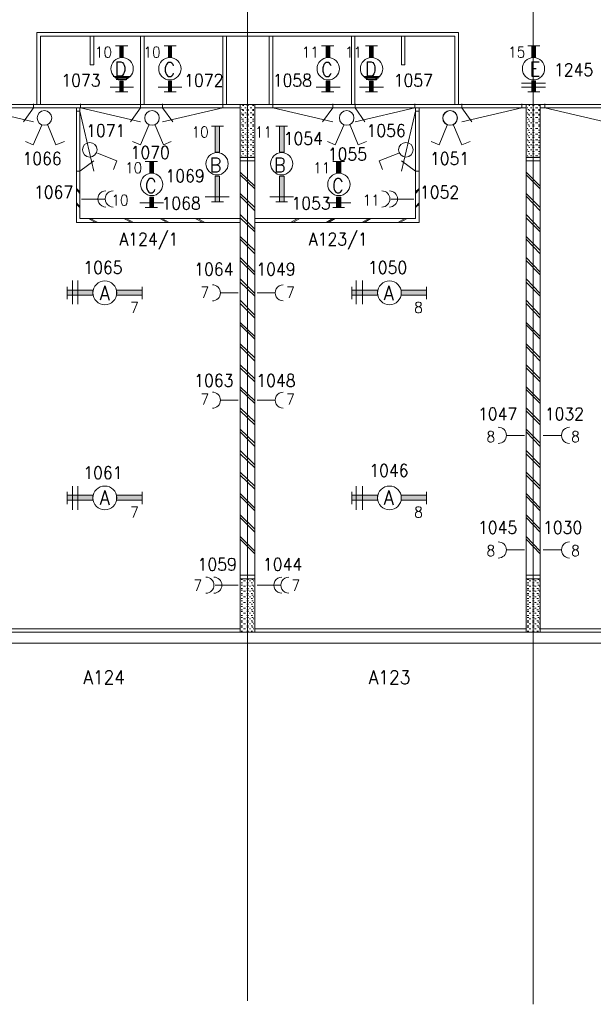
# Model space of a CAD drawing. Header units: metres. Extents: x -120 to -9, y 63 to 139.
# Tile 21 of 44: x -67 to -59, y 94 to 107. Entities that reach past the tile are written whole.
import ezdxf
from ezdxf.enums import TextEntityAlignment as Align

# ---------------------------------------------------------------- set-up
doc = ezdxf.new("R2010")
doc.units = ezdxf.units.M
doc.header["$MEASUREMENT"] = 0
doc.layers.add('Level 1', color=1, linetype='Continuous', lineweight=0)
doc.styles.add('Style-STANDARD', font='STANDARD.shx')

# ---------------------------------------------------------------- blocks, each defined once
blk = doc.blocks.new('FCAD15')
at = {"layer": 'Level 1', "color": 1, "linetype": 'Continuous', "lineweight": 0}
blk.add_circle((0, 0), 1, dxfattribs=at)
blk = doc.blocks.new('FCAD16')
at = {"layer": 'Level 1', "color": 1, "linetype": 'Continuous', "lineweight": 0}
blk.add_circle((0, 0), 1, dxfattribs=at)
blk = doc.blocks.new('FCAD17')
at = {"layer": 'Level 1', "color": 1, "linetype": 'Continuous', "lineweight": 0}
blk.add_circle((0, 0), 1, dxfattribs=at)
blk = doc.blocks.new('FCAD18')
at = {"layer": 'Level 1', "color": 1, "linetype": 'Continuous', "lineweight": 0}
blk.add_circle((0, 0), 1, dxfattribs=at)

msp = doc.modelspace()

# ---------------------------------------------------------------- linework, layer by layer
at = {"layer": 'Level 1', "color": 11, "linetype": 'Continuous', "lineweight": 0}
for p, q in [((-63.792, 120.383), (-63.792, 93.672)), ((-59.796, 120.383), (-59.796, 93.626)), ((-113.636, 106.204), (-14.097, 106.204)), ((-113.636, 98.672), (-14.097, 98.672))]:
    msp.add_line(p, q, dxfattribs=at)
at = {"layer": 'Level 1', "color": 1, "linetype": 'Continuous', "lineweight": 0}
for p, q in [((-66.737, 106.204), (-66.737, 107.212)), ((-66.737, 107.212), (-60.839, 107.212)), ((-66.686, 106.204), (-66.686, 107.157)), ((-66.686, 107.157), (-60.893, 107.157)), ((-65.991, 107.157), (-65.991, 106.758)), ((-65.94, 106.758), (-65.94, 107.157)), ((-65.288, 106.204), (-65.288, 107.157)), ((-65.237, 106.204), (-65.237, 107.157)), ((-64.139, 106.204), (-64.139, 107.157)), ((-64.085, 106.204), (-64.085, 107.157)), ((-63.491, 106.204), (-63.491, 107.157)), ((-63.44, 106.204), (-63.44, 107.157)), ((-62.339, 106.204), (-62.339, 107.157)), ((-62.292, 106.204), (-62.292, 107.157)), ((-61.64, 106.758), (-61.64, 107.157)), ((-61.593, 107.157), (-61.593, 106.758)), ((-60.893, 106.204), (-60.893, 107.157)), ((-60.839, 106.204), (-60.839, 107.212)), ((-65.468, 107.024), (-65.639, 107.024)), ((-64.788, 107.024), (-64.96, 107.024)), ((-62.585, 107.024), (-62.757, 107.024)), ((-61.972, 107.024), (-62.14, 107.024)), ((-59.87, 107.024), (-59.702, 107.024)), ((-65.991, 106.758), (-65.94, 106.758)), ((-61.593, 106.758), (-61.64, 106.758)), ((-65.44, 106.594), (-65.671, 106.594)), ((-65.448, 106.587), (-65.651, 106.587)), ((-65.46, 106.571), (-65.639, 106.571)), ((-65.479, 106.555), (-65.628, 106.555)), ((-65.491, 106.547), (-65.6, 106.547)), ((-61.944, 106.594), (-62.171, 106.594)), ((-61.952, 106.587), (-62.147, 106.587)), ((-61.96, 106.571), (-62.14, 106.571)), ((-61.979, 106.555), (-62.132, 106.555)), ((-61.987, 106.547), (-62.104, 106.547)), ((-65.386, 106.446), (-65.714, 106.446)), ((-64.71, 106.446), (-65.042, 106.446)), ((-62.495, 106.446), (-62.831, 106.446)), ((-61.89, 106.446), (-62.225, 106.446)), ((-59.96, 106.501), (-59.624, 106.501)), ((-59.96, 106.446), (-59.624, 106.446)), ((-65.468, 106.383), (-65.639, 106.383)), ((-64.788, 106.383), (-64.96, 106.383)), ((-62.585, 106.383), (-62.757, 106.383)), ((-61.972, 106.383), (-62.14, 106.383)), ((-59.87, 106.383), (-59.702, 106.383)), ((-111.839, 106.204), (-23.928, 106.204)), ((-67.683, 106.157), (-63.893, 106.157)), ((-67.628, 106.157), (-66.784, 105.962)), ((-66.784, 106.157), (-66.925, 105.962)), ((-66.784, 106.212), (-66.784, 106.157)), ((-66.186, 104.555), (-66.186, 106.157)), ((-66.139, 104.61), (-66.139, 106.157)), ((-66.128, 106.212), (-66.128, 106.157)), ((-66.128, 106.157), (-65.288, 105.962)), ((-65.288, 106.157), (-65.429, 105.962)), ((-65.288, 106.212), (-65.288, 106.157)), ((-64.979, 106.212), (-64.979, 106.157)), ((-64.139, 106.157), (-64.979, 105.962)), ((-64.979, 106.157), (-64.839, 105.962)), ((-64.139, 106.212), (-64.139, 106.157)), ((-63.893, 98.829), (-63.893, 106.204)), ((-63.874, 106.157), (-63.882, 106.157)), ((-63.85, 106.133), (-63.874, 106.133)), ((-63.843, 106.188), (-63.862, 106.188)), ((-63.811, 106.157), (-63.831, 106.157)), ((-63.776, 106.188), (-63.8, 106.188)), ((-63.776, 106.133), (-63.8, 106.133)), ((-63.733, 106.157), (-63.757, 106.157)), ((-63.702, 106.188), (-63.722, 106.188)), ((-63.702, 106.133), (-63.722, 106.133)), ((-63.69, 98.829), (-63.69, 106.204)), ((-63.69, 106.157), (-59.893, 106.157)), ((-63.44, 106.212), (-63.44, 106.157)), ((-63.44, 106.157), (-62.6, 105.962)), ((-62.6, 106.157), (-62.741, 105.962)), ((-62.6, 106.212), (-62.6, 106.157)), ((-62.288, 106.212), (-62.288, 106.157)), ((-61.452, 106.157), (-62.288, 105.962)), ((-62.288, 106.157), (-62.151, 105.962)), ((-61.452, 106.212), (-61.452, 106.157)), ((-61.444, 104.61), (-61.444, 106.157)), ((-61.393, 104.555), (-61.393, 106.157)), ((-60.796, 106.212), (-60.796, 106.157)), ((-59.956, 106.157), (-60.796, 105.962)), ((-60.796, 106.157), (-60.655, 105.962)), ((-59.956, 106.212), (-59.956, 106.157)), ((-59.893, 98.829), (-59.893, 106.204)), ((-59.87, 106.157), (-59.882, 106.157)), ((-59.854, 106.133), (-59.87, 106.133)), ((-59.843, 106.188), (-59.858, 106.188)), ((-59.815, 106.157), (-59.835, 106.157)), ((-59.784, 106.188), (-59.807, 106.188)), ((-59.784, 106.133), (-59.807, 106.133)), ((-59.733, 106.157), (-59.765, 106.157)), ((-59.702, 106.188), (-59.722, 106.188)), ((-59.702, 106.133), (-59.722, 106.133)), ((-59.698, 98.829), (-59.698, 106.204)), ((-59.698, 106.157), (-55.901, 106.157)), ((-59.632, 106.212), (-59.632, 106.157)), ((-59.632, 106.157), (-58.792, 105.962)), ((-66.186, 106.11), (-66.139, 106.11)), ((-66.139, 106.11), (-65.94, 105.274)), ((-63.874, 106.087), (-63.882, 106.087)), ((-63.874, 106.024), (-63.882, 106.024)), ((-63.85, 106.071), (-63.874, 106.071)), ((-63.85, 106.001), (-63.874, 106.001)), ((-63.843, 106.118), (-63.862, 106.118)), ((-63.843, 106.055), (-63.862, 106.055)), ((-63.811, 106.087), (-63.831, 106.087)), ((-63.811, 106.024), (-63.831, 106.024)), ((-63.776, 106.118), (-63.8, 106.118)), ((-63.776, 106.071), (-63.8, 106.071)), ((-63.776, 106.055), (-63.8, 106.055)), ((-63.776, 106.001), (-63.8, 106.001)), ((-63.733, 106.087), (-63.757, 106.087)), ((-63.733, 106.024), (-63.757, 106.024)), ((-63.702, 106.118), (-63.722, 106.118)), ((-63.702, 106.071), (-63.722, 106.071)), ((-63.702, 106.055), (-63.722, 106.055)), ((-63.702, 106.001), (-63.722, 106.001)), ((-61.444, 106.11), (-61.64, 105.274)), ((-61.393, 106.11), (-61.444, 106.11)), ((-59.87, 106.087), (-59.882, 106.087)), ((-59.87, 106.024), (-59.882, 106.024)), ((-59.854, 106.071), (-59.87, 106.071)), ((-59.854, 106.001), (-59.87, 106.001)), ((-59.843, 106.118), (-59.858, 106.118)), ((-59.843, 106.055), (-59.858, 106.055)), ((-59.815, 106.087), (-59.835, 106.087)), ((-59.815, 106.024), (-59.835, 106.024)), ((-59.784, 106.118), (-59.807, 106.118)), ((-59.784, 106.071), (-59.807, 106.071)), ((-59.784, 106.055), (-59.807, 106.055)), ((-59.784, 106.001), (-59.807, 106.001)), ((-59.733, 106.087), (-59.765, 106.087)), ((-59.733, 106.024), (-59.765, 106.024)), ((-59.702, 106.118), (-59.722, 106.118)), ((-59.702, 106.071), (-59.722, 106.071)), ((-59.702, 106.055), (-59.722, 106.055)), ((-59.702, 106.001), (-59.722, 106.001)), ((-66.671, 105.915), (-66.788, 105.641)), ((-66.585, 105.915), (-66.472, 105.641)), ((-65.171, 105.915), (-65.288, 105.641)), ((-65.085, 105.915), (-64.968, 105.641)), ((-64.296, 105.899), (-64.128, 105.899)), ((-63.874, 105.946), (-63.882, 105.946)), ((-63.874, 105.868), (-63.882, 105.868)), ((-63.85, 105.922), (-63.874, 105.922)), ((-63.843, 105.969), (-63.862, 105.969)), ((-63.843, 105.899), (-63.862, 105.899)), ((-63.811, 105.946), (-63.831, 105.946)), ((-63.811, 105.868), (-63.831, 105.868)), ((-63.776, 105.969), (-63.8, 105.969)), ((-63.776, 105.922), (-63.8, 105.922)), ((-63.776, 105.899), (-63.8, 105.899)), ((-63.733, 105.946), (-63.757, 105.946)), ((-63.733, 105.868), (-63.757, 105.868)), ((-63.702, 105.969), (-63.722, 105.969)), ((-63.702, 105.922), (-63.722, 105.922)), ((-63.702, 105.899), (-63.722, 105.899)), ((-63.397, 105.899), (-63.233, 105.899)), ((-62.444, 105.915), (-62.565, 105.641)), ((-62.358, 105.915), (-62.245, 105.641)), ((-60.999, 105.915), (-61.112, 105.641)), ((-60.909, 105.915), (-60.796, 105.641)), ((-59.87, 105.946), (-59.882, 105.946)), ((-59.87, 105.868), (-59.882, 105.868)), ((-59.854, 105.922), (-59.87, 105.922)), ((-59.843, 105.969), (-59.858, 105.969)), ((-59.843, 105.899), (-59.858, 105.899)), ((-59.815, 105.946), (-59.835, 105.946)), ((-59.815, 105.868), (-59.835, 105.868)), ((-59.784, 105.969), (-59.807, 105.969)), ((-59.784, 105.922), (-59.807, 105.922)), ((-59.784, 105.899), (-59.807, 105.899)), ((-59.733, 105.946), (-59.765, 105.946)), ((-59.733, 105.868), (-59.765, 105.868)), ((-59.702, 105.969), (-59.722, 105.969)), ((-59.702, 105.922), (-59.722, 105.922)), ((-59.702, 105.899), (-59.722, 105.899)), ((-63.874, 105.79), (-63.882, 105.79)), ((-63.874, 105.712), (-63.882, 105.712)), ((-63.85, 105.844), (-63.874, 105.844)), ((-63.85, 105.766), (-63.874, 105.766)), ((-63.843, 105.813), (-63.862, 105.813)), ((-63.843, 105.743), (-63.862, 105.743)), ((-63.811, 105.79), (-63.831, 105.79)), ((-63.811, 105.712), (-63.831, 105.712)), ((-63.776, 105.844), (-63.8, 105.844)), ((-63.776, 105.813), (-63.8, 105.813)), ((-63.776, 105.766), (-63.8, 105.766)), ((-63.776, 105.743), (-63.8, 105.743)), ((-63.733, 105.79), (-63.757, 105.79)), ((-63.733, 105.712), (-63.757, 105.712)), ((-63.702, 105.844), (-63.722, 105.844)), ((-63.702, 105.813), (-63.722, 105.813)), ((-63.702, 105.766), (-63.722, 105.766)), ((-63.702, 105.743), (-63.722, 105.743)), ((-59.87, 105.79), (-59.882, 105.79)), ((-59.87, 105.712), (-59.882, 105.712)), ((-59.854, 105.844), (-59.87, 105.844)), ((-59.854, 105.766), (-59.87, 105.766)), ((-59.843, 105.813), (-59.858, 105.813)), ((-59.843, 105.743), (-59.858, 105.743)), ((-59.815, 105.79), (-59.835, 105.79)), ((-59.815, 105.712), (-59.835, 105.712)), ((-59.784, 105.844), (-59.807, 105.844)), ((-59.784, 105.813), (-59.807, 105.813)), ((-59.784, 105.766), (-59.807, 105.766)), ((-59.784, 105.743), (-59.807, 105.743)), ((-59.733, 105.79), (-59.765, 105.79)), ((-59.733, 105.712), (-59.765, 105.712)), ((-59.702, 105.844), (-59.722, 105.844)), ((-59.702, 105.813), (-59.722, 105.813)), ((-59.702, 105.766), (-59.722, 105.766)), ((-59.702, 105.743), (-59.722, 105.743)), ((-66.788, 105.641), (-66.897, 105.688)), ((-66.472, 105.641), (-66.354, 105.688)), ((-65.288, 105.641), (-65.401, 105.688)), ((-64.968, 105.641), (-64.862, 105.688)), ((-63.874, 105.641), (-63.882, 105.641)), ((-63.874, 105.571), (-63.882, 105.571)), ((-63.85, 105.696), (-63.874, 105.696)), ((-63.85, 105.626), (-63.874, 105.626)), ((-63.843, 105.672), (-63.862, 105.672)), ((-63.843, 105.602), (-63.862, 105.602)), ((-63.811, 105.641), (-63.831, 105.641)), ((-63.811, 105.571), (-63.831, 105.571)), ((-63.776, 105.696), (-63.8, 105.696)), ((-63.776, 105.672), (-63.8, 105.672)), ((-63.776, 105.626), (-63.8, 105.626)), ((-63.776, 105.602), (-63.8, 105.602)), ((-63.733, 105.641), (-63.757, 105.641)), ((-63.733, 105.571), (-63.757, 105.571)), ((-63.702, 105.696), (-63.722, 105.696)), ((-63.702, 105.672), (-63.722, 105.672)), ((-63.702, 105.626), (-63.722, 105.626)), ((-63.702, 105.602), (-63.722, 105.602)), ((-62.565, 105.641), (-62.671, 105.688)), ((-62.245, 105.641), (-62.128, 105.688)), ((-61.112, 105.641), (-61.225, 105.688)), ((-60.796, 105.641), (-60.679, 105.688)), ((-59.87, 105.641), (-59.882, 105.641)), ((-59.87, 105.571), (-59.882, 105.571)), ((-59.854, 105.696), (-59.87, 105.696)), ((-59.854, 105.626), (-59.87, 105.626)), ((-59.843, 105.672), (-59.858, 105.672)), ((-59.843, 105.602), (-59.858, 105.602)), ((-59.815, 105.641), (-59.835, 105.641)), ((-59.815, 105.571), (-59.835, 105.571)), ((-59.784, 105.696), (-59.807, 105.696)), ((-59.784, 105.672), (-59.807, 105.672)), ((-59.784, 105.626), (-59.807, 105.626)), ((-59.784, 105.602), (-59.807, 105.602)), ((-59.733, 105.641), (-59.765, 105.641)), ((-59.733, 105.571), (-59.765, 105.571)), ((-59.702, 105.696), (-59.722, 105.696)), ((-59.702, 105.672), (-59.722, 105.672)), ((-59.702, 105.626), (-59.722, 105.626)), ((-59.702, 105.602), (-59.722, 105.602)), ((-65.889, 105.524), (-65.62, 105.415)), ((-63.69, 105.462), (-63.893, 105.462)), ((-63.874, 105.485), (-63.882, 105.485)), ((-63.85, 105.547), (-63.874, 105.547)), ((-63.85, 105.469), (-63.874, 105.469)), ((-63.843, 105.516), (-63.862, 105.516)), ((-63.811, 105.485), (-63.831, 105.485)), ((-63.776, 105.547), (-63.8, 105.547)), ((-63.776, 105.516), (-63.8, 105.516)), ((-63.776, 105.469), (-63.8, 105.469)), ((-63.733, 105.485), (-63.757, 105.485)), ((-63.702, 105.547), (-63.722, 105.547)), ((-63.702, 105.516), (-63.722, 105.516)), ((-63.702, 105.469), (-63.722, 105.469)), ((-61.675, 105.524), (-61.952, 105.415)), ((-59.698, 105.462), (-59.893, 105.462)), ((-59.87, 105.485), (-59.882, 105.485)), ((-59.854, 105.547), (-59.87, 105.547)), ((-59.854, 105.469), (-59.87, 105.469)), ((-59.843, 105.516), (-59.858, 105.516)), ((-59.815, 105.485), (-59.835, 105.485)), ((-59.784, 105.547), (-59.807, 105.547)), ((-59.784, 105.516), (-59.807, 105.516)), ((-59.784, 105.469), (-59.807, 105.469)), ((-59.733, 105.485), (-59.765, 105.485)), ((-59.702, 105.547), (-59.722, 105.547)), ((-59.702, 105.516), (-59.722, 105.516)), ((-59.702, 105.469), (-59.722, 105.469)), ((-66.139, 105.274), (-65.94, 105.415)), ((-65.62, 105.415), (-65.667, 105.297)), ((-65.05, 105.407), (-65.222, 105.407)), ((-63.69, 105.415), (-63.893, 105.415)), ((-62.436, 105.407), (-62.6, 105.407)), ((-61.952, 105.415), (-61.905, 105.297)), ((-61.444, 105.274), (-61.64, 105.415)), ((-59.698, 105.415), (-59.893, 105.415)), ((-66.186, 105.274), (-66.139, 105.274)), ((-63.69, 105.063), (-63.893, 105.258)), ((-63.69, 105.024), (-63.893, 105.219)), ((-61.393, 105.274), (-61.444, 105.274)), ((-59.698, 105.063), (-59.893, 105.258)), ((-59.698, 105.024), (-59.893, 105.219)), ((-66.139, 104.985), (-66.186, 105.032)), ((-61.444, 104.985), (-61.393, 105.032)), ((-66.139, 104.962), (-66.186, 105.016)), ((-65.792, 104.883), (-66.116, 104.883)), ((-64.05, 104.915), (-64.386, 104.915)), ((-63.69, 104.766), (-63.893, 104.962)), ((-63.69, 104.719), (-63.893, 104.922)), ((-63.147, 104.915), (-63.479, 104.915)), ((-61.788, 104.883), (-61.464, 104.883)), ((-61.444, 104.962), (-61.393, 105.016)), ((-59.698, 104.766), (-59.893, 104.962)), ((-59.698, 104.719), (-59.893, 104.922)), ((-66.139, 104.774), (-66.186, 104.829)), ((-66.139, 104.766), (-66.186, 104.813)), ((-64.968, 104.829), (-65.3, 104.829)), ((-65.05, 104.766), (-65.222, 104.766)), ((-64.296, 104.844), (-64.128, 104.844)), ((-63.397, 104.844), (-63.233, 104.844)), ((-62.347, 104.829), (-62.679, 104.829)), ((-62.436, 104.766), (-62.6, 104.766)), ((-61.444, 104.774), (-61.393, 104.829)), ((-61.444, 104.766), (-61.393, 104.813)), ((-63.893, 104.61), (-66.139, 104.61)), ((-65.917, 104.555), (-66.018, 104.61)), ((-65.886, 104.555), (-65.991, 104.61)), ((-65.417, 104.555), (-65.522, 104.61)), ((-65.386, 104.555), (-65.491, 104.61)), ((-64.917, 104.555), (-65.018, 104.61)), ((-64.889, 104.555), (-64.991, 104.61)), ((-64.417, 104.555), (-64.522, 104.61)), ((-64.389, 104.555), (-64.487, 104.61)), ((-63.69, 104.462), (-63.893, 104.665)), ((-63.69, 104.422), (-63.893, 104.618)), ((-63.69, 104.61), (-61.444, 104.61)), ((-63.19, 104.555), (-63.093, 104.61)), ((-63.159, 104.555), (-63.061, 104.61)), ((-62.69, 104.555), (-62.597, 104.61)), ((-62.659, 104.555), (-62.565, 104.61)), ((-62.194, 104.555), (-62.097, 104.61)), ((-62.159, 104.555), (-62.065, 104.61)), ((-61.69, 104.555), (-61.593, 104.61)), ((-61.663, 104.555), (-61.561, 104.61)), ((-59.698, 104.462), (-59.893, 104.665)), ((-59.698, 104.422), (-59.893, 104.618)), ((-63.893, 104.555), (-66.186, 104.555)), ((-63.69, 104.555), (-61.393, 104.555)), ((-63.69, 104.165), (-63.893, 104.36)), ((-59.698, 104.165), (-59.893, 104.36)), ((-63.69, 104.118), (-63.893, 104.321)), ((-59.698, 104.118), (-59.893, 104.321)), ((-63.69, 103.86), (-63.893, 104.063)), ((-59.698, 103.86), (-59.893, 104.063)), ((-63.69, 103.821), (-63.893, 104.024)), ((-59.698, 103.821), (-59.893, 104.024)), ((-66.315, 103.657), (-66.315, 103.485)), ((-66.241, 103.415), (-66.241, 103.743)), ((-66.167, 103.415), (-66.167, 103.743)), ((-65.264, 103.657), (-65.264, 103.485)), ((-63.69, 103.563), (-63.893, 103.766)), ((-63.69, 103.524), (-63.893, 103.719)), ((-62.335, 103.657), (-62.335, 103.485)), ((-62.272, 103.415), (-62.272, 103.743)), ((-62.186, 103.415), (-62.186, 103.743)), ((-61.288, 103.657), (-61.288, 103.485)), ((-59.698, 103.563), (-59.893, 103.766)), ((-59.698, 103.524), (-59.893, 103.719)), ((-63.921, 103.571), (-64.167, 103.571)), ((-63.659, 103.571), (-63.413, 103.571)), ((-63.69, 103.258), (-63.893, 103.469)), ((-63.69, 103.219), (-63.893, 103.422)), ((-59.698, 103.258), (-59.893, 103.469)), ((-59.698, 103.219), (-59.893, 103.422)), ((-63.69, 102.962), (-63.893, 103.157)), ((-63.69, 102.922), (-63.893, 103.126)), ((-59.698, 102.962), (-59.893, 103.157)), ((-59.698, 102.922), (-59.893, 103.126)), ((-63.69, 102.665), (-63.893, 102.86)), ((-63.69, 102.618), (-63.893, 102.821)), ((-59.698, 102.665), (-59.893, 102.86)), ((-59.698, 102.618), (-59.893, 102.821)), ((-63.69, 102.368), (-63.893, 102.563)), ((-59.698, 102.368), (-59.893, 102.563)), ((-63.69, 102.329), (-63.893, 102.524)), ((-59.698, 102.329), (-59.893, 102.524)), ((-63.69, 102.063), (-63.893, 102.258)), ((-63.69, 102.024), (-63.893, 102.219)), ((-59.698, 102.063), (-59.893, 102.258)), ((-59.698, 102.024), (-59.893, 102.219)), ((-63.921, 102.071), (-64.167, 102.071)), ((-63.659, 102.071), (-63.413, 102.071)), ((-63.69, 101.766), (-63.893, 101.962)), ((-63.69, 101.727), (-63.893, 101.922)), ((-59.698, 101.766), (-59.893, 101.962)), ((-59.698, 101.727), (-59.893, 101.922)), ((-63.69, 101.469), (-63.893, 101.665)), ((-63.69, 101.422), (-63.893, 101.626)), ((-59.917, 101.579), (-60.159, 101.579)), ((-59.698, 101.469), (-59.893, 101.665)), ((-59.698, 101.422), (-59.893, 101.626)), ((-59.655, 101.579), (-59.409, 101.579)), ((-63.69, 101.165), (-63.893, 101.368)), ((-63.69, 101.126), (-63.893, 101.321)), ((-59.698, 101.165), (-59.893, 101.368)), ((-59.698, 101.126), (-59.893, 101.321)), ((-63.69, 100.868), (-63.893, 101.063)), ((-59.698, 100.868), (-59.893, 101.063)), ((-63.69, 100.829), (-63.893, 101.024)), ((-59.698, 100.829), (-59.893, 101.024)), ((-66.315, 100.79), (-66.315, 100.618)), ((-66.241, 100.54), (-66.241, 100.868)), ((-66.167, 100.54), (-66.167, 100.868)), ((-65.264, 100.79), (-65.264, 100.618)), ((-63.69, 100.563), (-63.893, 100.766)), ((-62.335, 100.79), (-62.335, 100.618)), ((-62.272, 100.54), (-62.272, 100.868)), ((-62.186, 100.54), (-62.186, 100.868)), ((-61.288, 100.79), (-61.288, 100.618)), ((-59.698, 100.563), (-59.893, 100.766)), ((-63.69, 100.524), (-63.893, 100.727)), ((-59.698, 100.524), (-59.893, 100.727)), ((-63.69, 100.266), (-63.893, 100.469)), ((-63.69, 100.227), (-63.893, 100.43)), ((-59.698, 100.266), (-59.893, 100.469)), ((-59.698, 100.227), (-59.893, 100.43)), ((-63.69, 99.962), (-63.893, 100.165)), ((-63.69, 99.922), (-63.893, 100.126)), ((-59.698, 99.962), (-59.893, 100.165)), ((-59.698, 99.922), (-59.893, 100.126)), ((-59.917, 99.977), (-60.159, 99.977)), ((-59.655, 99.977), (-59.409, 99.977)), ((-63.893, 99.626), (-63.69, 99.626)), ((-63.893, 99.571), (-63.69, 99.571)), ((-63.882, 99.563), (-63.862, 99.563)), ((-63.882, 99.516), (-63.862, 99.516)), ((-63.85, 99.547), (-63.819, 99.547)), ((-63.8, 99.563), (-63.776, 99.563)), ((-63.8, 99.516), (-63.776, 99.516)), ((-63.765, 99.547), (-63.749, 99.547)), ((-63.741, 99.516), (-63.722, 99.516)), ((-63.733, 99.563), (-63.714, 99.563)), ((-63.714, 99.547), (-63.702, 99.547)), ((-59.893, 99.626), (-59.698, 99.626)), ((-59.893, 99.571), (-59.698, 99.571)), ((-59.882, 99.563), (-59.858, 99.563)), ((-59.882, 99.516), (-59.858, 99.516)), ((-59.854, 99.547), (-59.827, 99.547)), ((-59.807, 99.563), (-59.784, 99.563)), ((-59.807, 99.516), (-59.784, 99.516)), ((-59.776, 99.547), (-59.753, 99.547)), ((-59.745, 99.516), (-59.722, 99.516)), ((-59.733, 99.563), (-59.714, 99.563)), ((-59.714, 99.547), (-59.702, 99.547)), ((-64.245, 99.485), (-63.921, 99.485)), ((-63.882, 99.485), (-63.862, 99.485)), ((-63.882, 99.438), (-63.862, 99.438)), ((-63.882, 99.415), (-63.862, 99.415)), ((-63.85, 99.469), (-63.819, 99.469)), ((-63.85, 99.399), (-63.819, 99.399)), ((-63.8, 99.485), (-63.776, 99.485)), ((-63.8, 99.438), (-63.776, 99.438)), ((-63.8, 99.415), (-63.776, 99.415)), ((-63.765, 99.469), (-63.749, 99.469)), ((-63.765, 99.399), (-63.749, 99.399)), ((-63.741, 99.438), (-63.722, 99.438)), ((-63.733, 99.485), (-63.714, 99.485)), ((-63.733, 99.415), (-63.714, 99.415)), ((-63.714, 99.469), (-63.702, 99.469)), ((-63.714, 99.399), (-63.702, 99.399)), ((-63.335, 99.485), (-63.659, 99.485)), ((-59.882, 99.485), (-59.858, 99.485)), ((-59.882, 99.438), (-59.858, 99.438)), ((-59.882, 99.415), (-59.858, 99.415)), ((-59.854, 99.469), (-59.827, 99.469)), ((-59.854, 99.399), (-59.827, 99.399)), ((-59.807, 99.485), (-59.784, 99.485)), ((-59.807, 99.438), (-59.784, 99.438)), ((-59.807, 99.415), (-59.784, 99.415)), ((-59.776, 99.469), (-59.753, 99.469)), ((-59.776, 99.399), (-59.753, 99.399)), ((-59.745, 99.438), (-59.722, 99.438)), ((-59.733, 99.485), (-59.714, 99.485)), ((-59.733, 99.415), (-59.714, 99.415)), ((-59.714, 99.469), (-59.702, 99.469)), ((-59.714, 99.399), (-59.702, 99.399)), ((-63.882, 99.368), (-63.862, 99.368)), ((-63.882, 99.344), (-63.862, 99.344)), ((-63.882, 99.297), (-63.862, 99.297)), ((-63.882, 99.266), (-63.862, 99.266)), ((-63.85, 99.321), (-63.819, 99.321)), ((-63.85, 99.243), (-63.819, 99.243)), ((-63.8, 99.368), (-63.776, 99.368)), ((-63.8, 99.344), (-63.776, 99.344)), ((-63.8, 99.297), (-63.776, 99.297)), ((-63.8, 99.266), (-63.776, 99.266)), ((-63.765, 99.321), (-63.749, 99.321)), ((-63.765, 99.243), (-63.749, 99.243)), ((-63.741, 99.368), (-63.722, 99.368)), ((-63.741, 99.297), (-63.722, 99.297)), ((-63.733, 99.344), (-63.714, 99.344)), ((-63.733, 99.266), (-63.714, 99.266)), ((-63.714, 99.321), (-63.702, 99.321)), ((-63.714, 99.243), (-63.702, 99.243)), ((-59.882, 99.368), (-59.858, 99.368)), ((-59.882, 99.344), (-59.858, 99.344)), ((-59.882, 99.297), (-59.858, 99.297)), ((-59.882, 99.266), (-59.858, 99.266)), ((-59.854, 99.321), (-59.827, 99.321)), ((-59.854, 99.243), (-59.827, 99.243)), ((-59.807, 99.368), (-59.784, 99.368)), ((-59.807, 99.344), (-59.784, 99.344)), ((-59.807, 99.297), (-59.784, 99.297)), ((-59.807, 99.266), (-59.784, 99.266)), ((-59.776, 99.321), (-59.753, 99.321)), ((-59.776, 99.243), (-59.753, 99.243)), ((-59.745, 99.368), (-59.722, 99.368)), ((-59.745, 99.297), (-59.722, 99.297)), ((-59.733, 99.344), (-59.714, 99.344)), ((-59.733, 99.266), (-59.714, 99.266)), ((-59.714, 99.321), (-59.702, 99.321)), ((-59.714, 99.243), (-59.702, 99.243)), ((-63.882, 99.219), (-63.862, 99.219)), ((-63.882, 99.188), (-63.862, 99.188)), ((-63.882, 99.141), (-63.862, 99.141)), ((-63.882, 99.118), (-63.862, 99.118)), ((-63.85, 99.165), (-63.819, 99.165)), ((-63.8, 99.219), (-63.776, 99.219)), ((-63.8, 99.188), (-63.776, 99.188)), ((-63.8, 99.141), (-63.776, 99.141)), ((-63.8, 99.118), (-63.776, 99.118)), ((-63.765, 99.165), (-63.749, 99.165)), ((-63.741, 99.219), (-63.722, 99.219)), ((-63.741, 99.141), (-63.722, 99.141)), ((-63.733, 99.188), (-63.714, 99.188)), ((-63.733, 99.118), (-63.714, 99.118)), ((-63.714, 99.165), (-63.702, 99.165)), ((-59.882, 99.219), (-59.858, 99.219)), ((-59.882, 99.188), (-59.858, 99.188)), ((-59.882, 99.141), (-59.858, 99.141)), ((-59.882, 99.118), (-59.858, 99.118)), ((-59.854, 99.165), (-59.827, 99.165)), ((-59.807, 99.219), (-59.784, 99.219)), ((-59.807, 99.188), (-59.784, 99.188)), ((-59.807, 99.141), (-59.784, 99.141)), ((-59.807, 99.118), (-59.784, 99.118)), ((-59.776, 99.165), (-59.753, 99.165)), ((-59.745, 99.219), (-59.722, 99.219)), ((-59.745, 99.141), (-59.722, 99.141)), ((-59.733, 99.188), (-59.714, 99.188)), ((-59.733, 99.118), (-59.714, 99.118)), ((-59.714, 99.165), (-59.702, 99.165)), ((-63.882, 99.063), (-63.862, 99.063)), ((-63.882, 99.032), (-63.862, 99.032)), ((-63.882, 98.985), (-63.862, 98.985)), ((-63.882, 98.969), (-63.862, 98.969)), ((-63.85, 99.094), (-63.819, 99.094)), ((-63.85, 99.016), (-63.819, 99.016)), ((-63.8, 99.063), (-63.776, 99.063)), ((-63.8, 99.032), (-63.776, 99.032)), ((-63.8, 98.985), (-63.776, 98.985)), ((-63.8, 98.969), (-63.776, 98.969)), ((-63.765, 99.094), (-63.749, 99.094)), ((-63.765, 99.016), (-63.749, 99.016)), ((-63.741, 99.063), (-63.722, 99.063)), ((-63.741, 98.985), (-63.722, 98.985)), ((-63.733, 99.032), (-63.714, 99.032)), ((-63.733, 98.969), (-63.714, 98.969)), ((-63.714, 99.094), (-63.702, 99.094)), ((-63.714, 99.016), (-63.702, 99.016)), ((-59.882, 99.063), (-59.858, 99.063)), ((-59.882, 99.032), (-59.858, 99.032)), ((-59.882, 98.985), (-59.858, 98.985)), ((-59.882, 98.969), (-59.858, 98.969)), ((-59.854, 99.094), (-59.827, 99.094)), ((-59.854, 99.016), (-59.827, 99.016)), ((-59.807, 99.063), (-59.784, 99.063)), ((-59.807, 99.032), (-59.784, 99.032)), ((-59.807, 98.985), (-59.784, 98.985)), ((-59.807, 98.969), (-59.784, 98.969)), ((-59.776, 99.094), (-59.753, 99.094)), ((-59.776, 99.016), (-59.753, 99.016)), ((-59.745, 99.063), (-59.722, 99.063)), ((-59.745, 98.985), (-59.722, 98.985)), ((-59.733, 99.032), (-59.714, 99.032)), ((-59.733, 98.969), (-59.714, 98.969)), ((-59.714, 99.094), (-59.702, 99.094)), ((-59.714, 99.016), (-59.702, 99.016)), ((-107.839, 98.829), (-51.698, 98.829)), ((-67.683, 98.876), (-63.893, 98.876)), ((-63.882, 98.915), (-63.862, 98.915)), ((-63.882, 98.899), (-63.862, 98.899)), ((-63.882, 98.844), (-63.862, 98.844)), ((-63.85, 98.946), (-63.819, 98.946)), ((-63.85, 98.876), (-63.819, 98.876)), ((-63.8, 98.915), (-63.776, 98.915)), ((-63.8, 98.899), (-63.776, 98.899)), ((-63.8, 98.844), (-63.776, 98.844)), ((-63.765, 98.946), (-63.749, 98.946)), ((-63.765, 98.876), (-63.749, 98.876)), ((-63.741, 98.915), (-63.722, 98.915)), ((-63.741, 98.844), (-63.722, 98.844)), ((-63.733, 98.899), (-63.714, 98.899)), ((-63.714, 98.946), (-63.702, 98.946)), ((-63.714, 98.876), (-63.702, 98.876)), ((-63.69, 98.876), (-59.893, 98.876)), ((-59.882, 98.915), (-59.858, 98.915)), ((-59.882, 98.899), (-59.858, 98.899)), ((-59.882, 98.844), (-59.858, 98.844)), ((-59.854, 98.946), (-59.827, 98.946)), ((-59.854, 98.876), (-59.827, 98.876)), ((-59.807, 98.915), (-59.784, 98.915)), ((-59.807, 98.899), (-59.784, 98.899)), ((-59.807, 98.844), (-59.784, 98.844)), ((-59.776, 98.946), (-59.753, 98.946)), ((-59.776, 98.876), (-59.753, 98.876)), ((-59.745, 98.915), (-59.722, 98.915)), ((-59.745, 98.844), (-59.722, 98.844)), ((-59.733, 98.899), (-59.714, 98.899)), ((-59.714, 98.946), (-59.702, 98.946)), ((-59.714, 98.876), (-59.702, 98.876)), ((-59.698, 98.876), (-55.901, 98.876)), ((-107.987, 98.672), (-51.554, 98.672))]:
    msp.add_line(p, q, dxfattribs=at)
for centre, radius in [((-65.546, 106.704), 0.156), ((-64.878, 106.704), 0.156), ((-62.663, 106.704), 0.156), ((-62.057, 106.704), 0.156), ((-59.792, 106.704), 0.156), ((-66.632, 106.016), 0.102), ((-65.128, 106.016), 0.102), ((-62.405, 106.016), 0.102), ((-60.96, 106.016), 0.102), ((-60.956, 106.016), 0.102), ((-65.999, 105.571), 0.102), ((-61.577, 105.571), 0.102), ((-64.218, 105.376), 0.156), ((-63.315, 105.376), 0.156), ((-65.132, 105.087), 0.156), ((-62.514, 105.087), 0.156)]:
    msp.add_circle(centre, radius, dxfattribs=at)
for centre, start, end in [((-65.772, 104.884), 90, 270.0002), ((-65.671, 104.884), 90, 270.0002), ((-61.913, 104.884), 270.0001, 90), ((-61.807, 104.884), 270.0001, 90), ((-64.284, 103.571), 270.0001, 90), ((-63.292, 103.571), 90, 270.0001), ((-64.284, 102.071), 270.0001, 90), ((-63.292, 102.071), 90, 270.0001), ((-60.284, 101.579), 270.0001, 90), ((-59.288, 101.579), 90, 270.0001), ((-60.284, 99.977), 270.0001, 90), ((-59.288, 99.977), 90, 270.0001), ((-64.374, 99.485), 270.0001, 90), ((-64.264, 99.485), 270.0001, 90), ((-63.311, 99.485), 90, 270.0002), ((-63.214, 99.485), 90, 270.0002)]:
    msp.add_arc(centre, 0.113, start, end, dxfattribs=at)
at = {"layer": 'Level 1', "color": 1, "linetype": 'Continuous', "lineweight": 0, "extrusion": (0, 0, -1)}
for points in [[(65.577, 106.868), (65.53, 106.868), (65.577, 107.024), (65.53, 107.024)], [(64.897, 106.868), (64.854, 106.868), (64.897, 107.024), (64.854, 107.024)], [(62.69, 106.868), (62.64, 106.868), (62.69, 107.024), (62.64, 107.024)], [(62.085, 106.868), (62.034, 106.868), (62.085, 107.024), (62.034, 107.024)], [(65.577, 106.383), (65.53, 106.383), (65.577, 106.532), (65.53, 106.532)], [(64.897, 106.383), (64.854, 106.383), (64.897, 106.532), (64.854, 106.532)], [(62.69, 106.383), (62.64, 106.383), (62.69, 106.532), (62.64, 106.532)], [(62.085, 106.383), (62.034, 106.383), (62.085, 106.532), (62.034, 106.532)], [(64.245, 105.54), (64.245, 105.899), (64.183, 105.54), (64.183, 105.899)], [(63.347, 105.54), (63.347, 105.899), (63.28, 105.54), (63.28, 105.899)], [(65.159, 105.251), (65.108, 105.251), (65.159, 105.407), (65.108, 105.407)], [(62.546, 105.251), (62.487, 105.251), (62.546, 105.407), (62.487, 105.407)], [(65.159, 104.766), (65.108, 104.766), (65.159, 104.907), (65.108, 104.907)], [(62.546, 104.766), (62.487, 104.766), (62.546, 104.907), (62.487, 104.907)], [(65.624, 103.61), (65.264, 103.61), (65.624, 103.54), (65.264, 103.54)], [(61.643, 103.61), (61.288, 103.61), (61.643, 103.54), (61.288, 103.54)], [(65.624, 100.743), (65.264, 100.743), (65.624, 100.672), (65.264, 100.672)], [(61.643, 100.743), (61.288, 100.743), (61.643, 100.672), (61.288, 100.672)]]:
    msp.add_solid(points, dxfattribs=at)
at = {"layer": 'Level 1', "color": 1, "linetype": 'Continuous', "lineweight": 0}
for points in [[(-59.765, 106.868), (-59.815, 106.868), (-59.765, 107.024), (-59.815, 107.024)], [(-59.765, 106.383), (-59.815, 106.383), (-59.765, 106.532), (-59.815, 106.532)], [(-64.183, 105.204), (-64.183, 104.844), (-64.245, 105.204), (-64.245, 104.844)], [(-63.28, 105.204), (-63.28, 104.844), (-63.347, 105.204), (-63.347, 104.844)], [(-65.956, 103.54), (-66.315, 103.54), (-65.956, 103.61), (-66.315, 103.61)], [(-61.975, 103.54), (-62.335, 103.54), (-61.975, 103.61), (-62.335, 103.61)], [(-65.956, 100.672), (-66.315, 100.672), (-65.956, 100.743), (-66.315, 100.743)], [(-61.975, 100.672), (-62.335, 100.672), (-61.975, 100.743), (-62.335, 100.743)]]:
    msp.add_solid(points, dxfattribs=at)
for points in [[(-65.577, 106.868), (-65.53, 106.868), (-65.53, 107.024), (-65.577, 107.024)], [(-64.897, 106.868), (-64.854, 106.868), (-64.854, 107.024), (-64.897, 107.024)], [(-62.69, 106.868), (-62.64, 106.868), (-62.64, 107.024), (-62.69, 107.024)], [(-62.085, 106.868), (-62.034, 106.868), (-62.034, 107.024), (-62.085, 107.024)], [(-59.765, 106.868), (-59.815, 106.868), (-59.815, 107.024), (-59.765, 107.024)], [(-65.577, 106.383), (-65.53, 106.383), (-65.53, 106.532), (-65.577, 106.532)], [(-64.897, 106.383), (-64.854, 106.383), (-64.854, 106.532), (-64.897, 106.532)], [(-62.69, 106.383), (-62.64, 106.383), (-62.64, 106.532), (-62.69, 106.532)], [(-62.085, 106.383), (-62.034, 106.383), (-62.034, 106.532), (-62.085, 106.532)], [(-59.765, 106.383), (-59.815, 106.383), (-59.815, 106.532), (-59.765, 106.532)], [(-64.245, 105.54), (-64.245, 105.899), (-64.183, 105.899), (-64.183, 105.54)], [(-63.347, 105.54), (-63.347, 105.899), (-63.28, 105.899), (-63.28, 105.54)], [(-65.159, 105.251), (-65.108, 105.251), (-65.108, 105.407), (-65.159, 105.407)], [(-62.546, 105.251), (-62.487, 105.251), (-62.487, 105.407), (-62.546, 105.407)], [(-64.183, 105.204), (-64.183, 104.844), (-64.245, 104.844), (-64.245, 105.204)], [(-63.28, 105.204), (-63.28, 104.844), (-63.347, 104.844), (-63.347, 105.204)], [(-65.159, 104.766), (-65.108, 104.766), (-65.108, 104.907), (-65.159, 104.907)], [(-62.546, 104.766), (-62.487, 104.766), (-62.487, 104.907), (-62.546, 104.907)], [(-65.956, 103.54), (-66.315, 103.54), (-66.315, 103.61), (-65.956, 103.61)], [(-65.624, 103.61), (-65.264, 103.61), (-65.264, 103.54), (-65.624, 103.54)], [(-61.975, 103.54), (-62.335, 103.54), (-62.335, 103.61), (-61.975, 103.61)], [(-61.643, 103.61), (-61.288, 103.61), (-61.288, 103.54), (-61.643, 103.54)], [(-65.956, 100.672), (-66.315, 100.672), (-66.315, 100.743), (-65.956, 100.743)], [(-65.624, 100.743), (-65.264, 100.743), (-65.264, 100.672), (-65.624, 100.672)], [(-61.975, 100.672), (-62.335, 100.672), (-62.335, 100.743), (-61.975, 100.743)], [(-61.643, 100.743), (-61.288, 100.743), (-61.288, 100.672), (-61.643, 100.672)]]:
    msp.add_3dface(points, dxfattribs=at)

# ---------------------------------------------------------------- block references
at = {"layer": 'Level 1', "color": 1, "linetype": 'Continuous', "lineweight": 0, "xscale": 0.1663, "yscale": 0.1663}
for name, p in [('FCAD15', (-65.788, 103.571)), ('FCAD16', (-61.807, 103.571)), ('FCAD17', (-65.788, 100.704)), ('FCAD18', (-61.807, 100.704))]:
    msp.add_blockref(name, p, dxfattribs=at)

# ---------------------------------------------------------------- texts
at = {"layer": 'Level 1', "color": 1, "linetype": 'Continuous', "lineweight": 0, "style": 'Style-STANDARD'}
for s, height, p in [('10', 0.1523, (-65.807, 106.86)), ('10', 0.1523, (-65.127, 106.86)), ('11', 0.1523, (-62.913, 106.86)), ('11', 0.1523, (-62.308, 106.86)), ('15', 0.1523, (-60.026, 106.86)), ('1245', 0.1757, (-59.231, 106.602)), ('1073', 0.1757, (-66.122, 106.454)), ('1072', 0.1757, (-64.403, 106.454)), ('1058', 0.1757, (-63.165, 106.454)), ('1057', 0.1757, (-61.473, 106.454)), ('1071', 0.1757, (-65.775, 105.751)), ('10', 0.1523, (-64.455, 105.743)), ('11', 0.1523, (-63.569, 105.743)), ('1056', 0.1757, (-61.853, 105.751)), ('1054', 0.1757, (-63.012, 105.641)), ('1070', 0.1757, (-65.153, 105.446)), ('1055', 0.1757, (-62.395, 105.422)), ('1066', 0.1757, (-66.666, 105.36)), ('1051', 0.1757, (-60.966, 105.36)), ('10', 0.1523, (-65.385, 105.243)), ('1069', 0.1757, (-64.665, 105.118)), ('11', 0.1523, (-62.753, 105.243)), ('1067', 0.1757, (-66.505, 104.891)), ('1052', 0.1757, (-61.106, 104.891)), ('10', 0.1523, (-65.576, 104.79)), ('1068', 0.1757, (-64.72, 104.735)), ('1053', 0.1757, (-62.903, 104.735)), ('11', 0.1523, (-62.061, 104.79)), ('A124/1', 0.1757, (-65.172, 104.235)), ('A123/1', 0.1757, (-62.523, 104.235)), ('1065', 0.1757, (-65.814, 103.837)), ('1064', 0.1757, (-64.263, 103.813)), ('1049', 0.1757, (-63.395, 103.813)), ('1050', 0.1757, (-61.833, 103.837)), ('7', 0.152, (-64.389, 103.501)), ('7', 0.152, (-63.19, 103.501)), ('7', 0.152, (-65.373, 103.29)), ('8', 0.152, (-61.401, 103.29)), ('1063', 0.1757, (-64.263, 102.258)), ('1048', 0.1757, (-63.395, 102.258)), ('7', 0.152, (-64.389, 102.008)), ('7', 0.152, (-63.19, 102.008)), ('1047', 0.1757, (-60.294, 101.79)), ('1032', 0.1757, (-59.36, 101.79)), ('8', 0.152, (-60.389, 101.485)), ('8', 0.152, (-59.205, 101.485)), ('1046', 0.1757, (-61.814, 101.001)), ('1061', 0.1757, (-65.815, 100.969)), ('7', 0.152, (-65.373, 100.43)), ('8', 0.152, (-61.401, 100.43)), ('1045', 0.1757, (-60.294, 100.204)), ('1030', 0.1757, (-59.384, 100.204)), ('8', 0.152, (-60.389, 99.891)), ('8', 0.152, (-59.205, 99.891)), ('1059', 0.1757, (-64.216, 99.688)), ('1044', 0.1757, (-63.302, 99.688)), ('7', 0.152, (-64.487, 99.407)), ('7', 0.152, (-63.116, 99.407)), ('A124', 0.1914, (-65.797, 98.102)), ('A123', 0.1914, (-61.805, 98.102))]:
    msp.add_text(s, height=height, dxfattribs=at).set_placement(p, align=Align.CENTER)
for s, p in [('D', (-65.486, 106.602)), ('C', (-64.802, 106.594)), ('C', (-62.599, 106.594)), ('D', (-61.986, 106.602)), ('B', (-64.157, 105.258)), ('B', (-63.259, 105.258)), ('C', (-65.064, 104.969)), ('C', (-62.447, 104.969)), ('A', (-65.72, 103.469)), ('A', (-61.747, 103.469)), ('A', (-65.72, 100.61)), ('A', (-61.747, 100.61))]:
    msp.add_text(s, height=0.199, dxfattribs=at).set_placement(p, align=Align.RIGHT)
msp.add_text('E', height=0.199, dxfattribs=at).set_placement((-59.847, 106.602))

doc.saveas('drawing.dxf')
